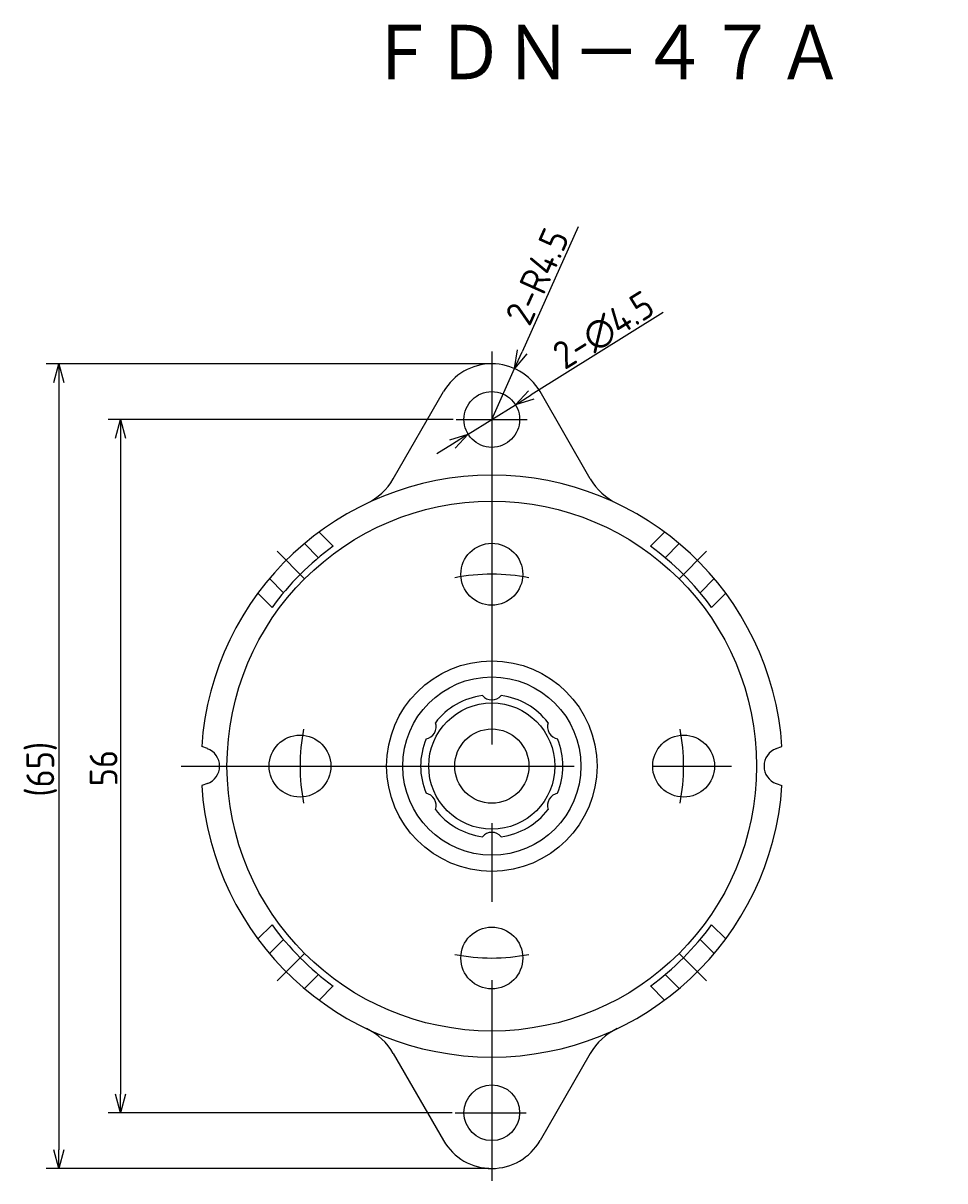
# Model space of a CAD drawing. Extents: x 62 to 177, y 26 to 120.
# Tile 1 of 3: x 62 to 137, y 26 to 120. Entities that reach past the tile are written whole.
import ezdxf

# ---------------------------------------------------------------- set-up
doc = ezdxf.new("R2010")
doc.units = 0
doc.linetypes.add('CENTER', pattern=[50.8, 31.75, -6.35, 6.35, -6.35])
doc.layers.get('0').update_dxf_attribs({"linetype": 'CONTINUOUS'})
doc.layers.get('DEFPOINTS').update_dxf_attribs({"linetype": 'CONTINUOUS'})
doc.layers.add('18-2-SEN', color=1, linetype='CENTER')
doc.styles.add('DIMENSION', font='isocp.shx', dxfattribs={"bigfont": 'bigfont.shx'})
doc.styles.get("Standard").update_dxf_attribs({"font": 'isocp.shx', "bigfont": 'bigfont.shx'})
doc.dimstyles.get("Standard").update_dxf_attribs({"dimtxt": 0.18, "dimasz": 0.18, "dimexe": 0.18, "dimexo": 0.0625, "dimgap": 0.09, "dimtad": 0, "dimtih": 1, "dimtoh": 1, "dimzin": 0, "dimcen": 0.09, "dimazin": 3, "dimtfac": 1, "dimtofl": 0, "dimtmove": 0, "dimatfit": 3})

# ---------------------------------------------------------------- blocks, each defined once
blk = doc.blocks.new('_OPEN30')
at = {"color": 0, "linetype": 'BYBLOCK'}
for p, q in [((-1, 0.268), (0, 0)), ((0, 0), (-1, -0.268)), ((0, 0), (-1, 0))]:
    blk.add_line(p, q, dxfattribs=at)
blk = doc.blocks.new('*U30')
at = {"color": 161, "style": 'DIMENSION'}
blk.add_text('56', height=2.25, rotation=90, dxfattribs=at).set_placement((69.75, 58.369))
blk = doc.blocks.new('*D5')
at = {"color": 161}
for p, q in [((96.880865, 88), (69, 88)), ((70, 86.5), (70, 33.5)), ((96.79573, 32), (69, 32))]:
    blk.add_line(p, q, dxfattribs=at)
at = {"layer": 'DEFPOINTS', "color": 0}
for p in [(97.130865, 88), (70, 32), (97.04573, 32)]:
    blk.add_point(p, dxfattribs=at)
at = {"color": 161, "xscale": 1.5, "yscale": 1.5, "zscale": 1.5}
for p, rotation in [((70, 88), 90), ((70, 32), 270)]:
    blk.add_blockref('_OPEN30', p, dxfattribs=dict(at, rotation=rotation))
blk.add_blockref('*U30', (0, 0))
blk = doc.blocks.new('*U24')
at = {"color": 161, "style": 'DIMENSION'}
blk.add_text('(65)', height=2.25, rotation=90, dxfattribs=at).set_placement((64.6375, 57.525))
blk = doc.blocks.new('*D6')
at = {"color": 161}
for p, q in [((99.75, 92.5), (64, 92.5)), ((65, 91), (65, 29)), ((99.75, 27.5), (64, 27.5))]:
    blk.add_line(p, q, dxfattribs=at)
at = {"layer": 'DEFPOINTS', "color": 0}
for p in [(100, 92.5), (65, 27.5), (100, 27.5)]:
    blk.add_point(p, dxfattribs=at)
at = {"color": 161, "xscale": 1.5, "yscale": 1.5, "zscale": 1.5}
for p, rotation in [((65, 92.5), 90), ((65, 27.5), 270)]:
    blk.add_blockref('_OPEN30', p, dxfattribs=dict(at, rotation=rotation))
blk.add_blockref('*U24', (0, 0))
blk = doc.blocks.new('*U27')
at = {"color": 161, "style": 'DIMENSION'}
blk.add_text('2-R4.5', height=2.25, rotation=65.85904, dxfattribs=at).set_placement((103.059, 95.436))
blk = doc.blocks.new('*D7')
at = {"color": 161}
for p, q in [((106.97, 103.552), (102.454, 93.475)), ((100, 88), (101.84, 92.106))]:
    blk.add_line(p, q, dxfattribs=at)
at = {"layer": 'DEFPOINTS', "color": 0}
for p in [(101.84, 92.106), (100, 88)]:
    blk.add_point(p, dxfattribs=at)
blk.add_blockref('*U27', (0, 0))
at = {"color": 161, "xscale": 1.5, "yscale": 1.5, "zscale": 1.5, "rotation": 245.8590393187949}
blk.add_blockref('_OPEN30', (101.84, 92.106), dxfattribs=at)
blk = doc.blocks.new('*U28')
at = {"color": 161, "style": 'DIMENSION'}
blk.add_text('2-∅4.5', height=2.25, rotation=31.92538, dxfattribs=at).set_placement((105.884, 91.961))
blk = doc.blocks.new('*D8')
at = {"color": 161}
for p, q in [((113.851, 96.63), (103.183, 89.983)), ((98.09, 86.81), (101.91, 89.19)), ((96.817, 86.017), (95.544, 85.224))]:
    blk.add_line(p, q, dxfattribs=at)
at = {"layer": 'DEFPOINTS', "color": 0}
for p in [(101.91, 89.19), (98.09, 86.81)]:
    blk.add_point(p, dxfattribs=at)
blk.add_blockref('*U28', (0, 0))
at = {"color": 161, "xscale": 1.5, "yscale": 1.5, "zscale": 1.5}
for p, rotation in [((101.91, 89.19), 211.9253762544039), ((98.09, 86.81), 31.92537625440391)]:
    blk.add_blockref('_OPEN30', p, dxfattribs=dict(at, rotation=rotation))

msp = doc.modelspace()

# ---------------------------------------------------------------- linework, layer by layer
for p, q in [((92.041, 83.214), (96.103, 90.25)), ((107.959, 83.214), (103.897, 90.25)), ((87.188, 77.761), (86.043, 78.907)), ((100, 78.787), (100, 72.081)), ((112.812, 77.761), (113.957, 78.907)), ((85.993, 76.835), (84.857, 77.971)), ((114.007, 76.835), (115.143, 77.971)), ((83.165, 74.007), (82.029, 75.143)), ((116.835, 74.007), (117.971, 75.143)), ((82.239, 72.812), (81.093, 73.957)), ((117.761, 72.812), (118.907, 73.957)), ((77.013, 61.41), (76.553, 61.577)), ((122.987, 61.41), (123.447, 61.577)), ((77.013, 58.59), (76.553, 58.423)), ((122.987, 58.59), (123.447, 58.423)), ((82.239, 47.188), (81.093, 46.043)), ((117.761, 47.188), (118.907, 46.043)), ((83.165, 45.993), (82.029, 44.857)), ((116.835, 45.993), (117.971, 44.857)), ((85.993, 43.165), (84.857, 42.029)), ((114.007, 43.165), (115.143, 42.029)), ((87.188, 42.239), (86.043, 41.093)), ((112.812, 42.239), (113.957, 41.093)), ((92.041, 36.786), (96.103, 29.75)), ((107.959, 36.786), (103.897, 29.75))]:
    msp.add_line(p, q)
at = {"linetype": 'CENTER'}
msp.add_circle((100, 88), 2.25, dxfattribs=at)
for centre, radius in [((100, 60), 21.4), ((100, 75.5), 2.5), ((100, 60), 8.5), ((100, 60), 7.2), ((100, 60), 5.1), ((100, 60), 3), ((84.5, 60), 2.5), ((115.5, 60), 2.5), ((100, 44.5), 2.5), ((100, 32), 2.25)]:
    msp.add_circle(centre, radius)
for centre, radius, start, end in [((100, 88), 4.5, 30.00003, 149.99997), ((100, 60), 23.5, 3.84778, 176.15222), ((87.711, 85.714), 5, 295.54402, 329.99998), ((112.289, 85.714), 5, 210.00002, 244.45598), ((100, 60), 21.9, 125.80371, 144.1963), ((100, 60), 21.9, 35.8037, 54.19629), ((100, 60), 5.75, 97.59119, 142.40875), ((100, 66.35), 1, 220.57114, 319.42886), ((100, 60), 5.75, 37.59125, 82.40881), ((94.501, 63.175), 1, 280.57119, 19.42876), ((105.499, 63.175), 1, 160.57124, 259.42881), ((100, 60), 5.75, 157.59118, 202.40882), ((100, 60), 5.75, 337.59118, 22.40882), ((76.5, 60), 1.5, 290.00004, 69.99996), ((123.5, 60), 1.5, 110.00004, 249.99996), ((100, 60), 23.5, 183.84778, 356.15222), ((94.501, 56.825), 1, 340.57124, 79.42881), ((105.499, 56.825), 1, 100.57119, 199.42876), ((100, 60), 5.75, 217.59125, 262.40881), ((100, 60), 5.75, 277.59119, 322.40875), ((100, 53.65), 1, 40.57114, 139.42886), ((100, 60), 21.9, 215.8037, 234.19629), ((100, 60), 21.9, 305.80371, 324.1963), ((87.711, 34.286), 5, 30.00002, 64.45598), ((112.289, 34.286), 5, 115.54402, 149.99998), ((100, 32), 4.5, 210.00003, 329.99997)]:
    msp.add_arc(centre, radius, start, end)
at = {"layer": '18-2-SEN', "linetype": 'CENTER'}
for p, q in [((100, 93.5), (100, 26.5)), ((84.868, 75.132), (82.65, 77.35)), ((115.132, 75.132), (117.35, 77.35)), ((74.908, 60), (125.092, 60)), ((84.868, 44.868), (82.65, 42.65)), ((115.132, 44.868), (117.35, 42.65)), ((97.046, 32), (102.784, 32))]:
    msp.add_line(p, q, dxfattribs=at)
at = {"layer": '18-2-SEN'}
msp.add_line((97.131, 88), (102.869, 88), dxfattribs=at)
at = {"layer": '18-2-SEN', "linetype": 'CENTER'}
for start, end in [(78.87072, 101.12928), (168.87071, 191.12927), (348.87071, 11.12928), (258.87071, 281.12928)]:
    msp.add_arc((100, 60), 15.5, start, end, dxfattribs=at)

# ---------------------------------------------------------------- texts
msp.add_text('ＦＤＮ－４７Ａ', height=5).set_placement((90, 115))

# ---------------------------------------------------------------- dimensions: what is measured, and where the dimension line sits
dim = msp.add_radius_dim(center=(100, 88), mpoint=(101.84, 92.106), dimstyle='Standard', override={"dimscale": 0.5, "dimpost": '2-R<>', "dimtol": 0, "dimtp": 0.1, "dimtm": 0})
dim.commit()
dim.dimension.update_dxf_attribs({"geometry": '*D7', "text_midpoint": (105.135, 99.457), "dimtype": 132})
dim = msp.add_diameter_dim_2p(p1=(98.09, 86.81), p2=(101.91, 89.19), dimstyle='Standard', override={"dimscale": 0.5, "dimpost": '2-%%c<>', "dimtol": 0, "dimtp": 0.1, "dimtm": 0})
dim.commit()
dim.dimension.update_dxf_attribs({"geometry": '*D8', "text_midpoint": (109.946, 94.197), "dimtype": 131})
for base, p1, p2, override, picture, middle in [((65, 27.5), (100, 92.5), (100, 27.5), {"dimscale": 0.5, "dimgap": 0.5, "dimpost": '(<>)', "dimtol": 0, "dimlim": 0, "dimtp": 0.1, "dimtm": 0}, '*D6', (63.513, 60)), ((70, 32), (97.131, 88), (97.046, 32), {"dimscale": 0.5, "dimgap": 0.5, "dimtol": 0, "dimlim": 0, "dimtp": 0.1, "dimtm": 0}, '*D5', (68.625, 60))]:
    dim = msp.add_linear_dim(base=base, p1=p1, p2=p2, angle=90, dimstyle='Standard', override=override)
    dim.commit()
    dim.dimension.update_dxf_attribs({"geometry": picture, "text_midpoint": middle})

doc.saveas('drawing.dxf')
